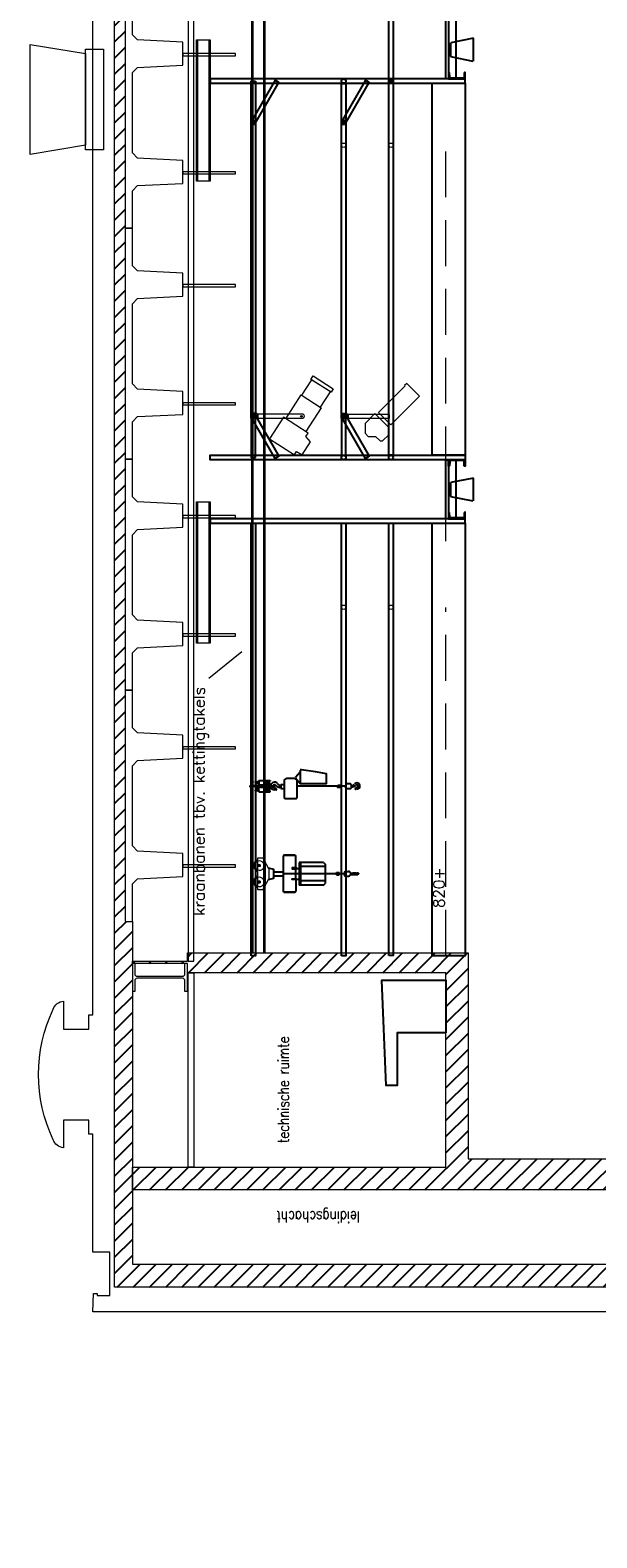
# Model space of a CAD drawing. Extents: x -70378 to 23841, y -23766 to 14658.
# Tile 1 of 11: x -70378 to -64196, y -21640 to -5194. Entities that reach past the tile are written whole.
import ezdxf

# ---------------------------------------------------------------- set-up
doc = ezdxf.new("R2010")
doc.units = 0
doc.header["$LTSCALE"] = 1000
doc.header["$MEASUREMENT"] = 0
doc.linetypes.add('DASHED', pattern=[0.75, 0.5, -0.25])
doc.linetypes.add('DASHED2', pattern=[0.375, 0.25, -0.125])
doc.layers.get('0').update_dxf_attribs({"linetype": 'CONTINUOUS'})
for name, color, linetype, lineweight in [('1_AANZICHTLIJNENDUN', 252, 'CONTINUOUS', 25), ('1_BETON', 7, 'CONTINUOUS', 25), ('1_BRUGGEN', 5, 'CONTINUOUS', 25), ('1_CONTOUR', 252, 'CONTINUOUS', 25), ('1_MUREN', 2, 'CONTINUOUS', 18), ('1_PLAFONDS', 230, 'CONTINUOUS', 25), ('1_SCHIJNWERPERS', 1, 'CONTINUOUS', 25), ('1_SECTION', 252, 'CONTINUOUS', 25), ('1_STAAL', 5, 'CONTINUOUS', 15), ('1_TAKEL', 7, 'CONTINUOUS', 25), ('1_ZIJBRUG', 5, 'CONTINUOUS', 25)]:
    doc.layers.add(name, color=color, linetype=linetype, lineweight=lineweight)
for name, color, linetype in [('1_ARCERING', 144, 'CONTINUOUS'), ('1_CONSTRUCTIE', 252, 'CONTINUOUS'), ('1_TEKST', 7, 'CONTINUOUS'), ('4_KRAANBANEN', 4, 'CONTINUOUS')]:
    doc.layers.add(name, color=color, linetype=linetype)
doc.styles.add('ROMANS', font='romans')
pattern_1 = [(45, (-91037.18, -18415.53), (-88.38835, 88.38835), [])]

# ---------------------------------------------------------------- blocks, each defined once
blk = doc.blocks.new('takel1')
at = {"layer": '1_TAKEL', "color": 252}
for p, q in [((0, 25), (0, -185)), ((-63, -83), (-63, -148)), ((-63, -83), (-13, -83)), ((-63, -83), (-13, -83)), ((-48, -83), (-63, -83)), ((-63, -148), (-63, -204)), ((-48, -140), (-55, -140)), ((-55, -204), (-55, -148)), ((-48, -39), (-48, -83)), ((-44, -39), (-48, -39)), ((-48, -140), (-48, -163)), ((-44, -163), (-48, -163)), ((-47, -140), (-13, -140)), ((-44, -50), (-44, -39)), ((-44, -83), (-44, -50)), ((-44, -50), (-31, -50)), ((-44, -152), (-44, -140)), ((-44, -152), (-44, -163)), ((-31, -152), (-44, -152)), ((-27, -83), (-27, -54)), ((-27, -148), (-27, -140)), ((-13, -83), (-13, -140)), ((13, -83), (13, -140)), ((63, -83), (13, -83)), ((63, -83), (13, -83)), ((47, -140), (13, -140)), ((27, -83), (27, -54)), ((27, -148), (27, -140)), ((44, -50), (31, -50)), ((31, -152), (44, -152)), ((44, -50), (44, -39)), ((44, -39), (48, -39)), ((44, -83), (44, -50)), ((44, -152), (44, -140)), ((44, -152), (44, -163)), ((44, -163), (48, -163)), ((48, -39), (48, -83)), ((48, -83), (63, -83)), ((48, -140), (48, -163)), ((48, -140), (55, -140)), ((55, -204), (55, -148)), ((63, -83), (63, -148)), ((63, -148), (63, -204)), ((-63, -204), (-55, -204)), ((-4, -178), (-55, -178)), ((-4, -198), (-55, -198)), ((17, -321), (-25, -321)), ((-25, -321), (-25, -361)), ((-4, -178), (-4, -176)), ((-4, -176), (4, -176)), ((-4, -178), (-4, -258)), ((4, -258), (-4, -258)), ((4, -176), (4, -178)), ((4, -178), (4, -258)), ((4, -178), (55, -178)), ((4, -198), (55, -198)), ((17, -321), (17, -361)), ((63, -204), (55, -204)), ((89, -480), (29, -533)), ((154, -533), (94, -480)), ((-2, -1036), (-2, -499)), ((-28, -1081), (-28, -1036)), ((-28, -1036), (-22, -1036)), ((-27, -1083), (-10, -1092)), ((-16, -1027), (-22, -1036)), ((-16, -1027), (12, -1027)), ((-10, -1092), (7, -1092)), ((7, -1092), (23, -1083)), ((19, -1036), (12, -1027)), ((19, -1036), (24, -1036)), ((24, -1081), (24, -1036))]:
    blk.add_line(p, q, dxfattribs=at)
at = {"layer": '1_TAKEL', "color": 252, "flags": 128}
blk.add_lwpolyline([(-41, 0), (-41, -7), (-12, -7, -0.198912), (-5, -10, -0.198912), (-2, -16), (-2, -144, -0.198912), (-5, -150, -0.198912), (-12, -153), (-41, -153), (-41, -160), (41, -160), (41, -153), (12, -153, -0.198912), (5, -150, -0.198912), (2, -144), (2, -16, -0.198912), (5, -10, -0.198912), (12, -7), (41, -7), (41, 0)], format="xyb", close=True, dxfattribs=at)
blk.add_lwpolyline([(-129, -496), (-138, -488), (-138, -368), (-131, -361), (59, -361, -0.162278), (72, -366, -0.063975), (81, -374, -0.160569), (86, -387, 0.000018), (87, -429, 0.000018), (86, -470, -0.160569), (81, -483, -0.063975), (72, -492, -0.162278), (59, -496), (-129, -496)], format="xyb", dxfattribs=at)
blk.add_lwpolyline([(174, -533), (29, -533), (29, -818), (134, -818), (155, -700), (179, -548), (179, -533)], dxfattribs=at)
blk.add_lwpolyline([(10, -942), (10, -969), (-14, -969), (-14, -942)], close=True, dxfattribs=at)
at = {"layer": '1_TAKEL', "color": 252}
for centre, radius, start, end in [((-55, -148), 8, 90, 180), ((-47, -148), 8, 90, 180), ((-31, -54), 4, 0, 90), ((-31, -148), 4, 270, 0), ((31, -54), 4, 90, 180), ((31, -148), 4, 180, 270), ((47, -148), 8, 0, 90), ((55, -148), 8, 0, 90), ((-36, -271), 5, 169.2992, 327.2133), ((-114, -256), 75, 349.2992, 2.5645), ((1, -251), 40, 108.3747, 182.5645), ((-94, -233), 75, 327.2133, 347.6407), ((-4, -253), 18, 91.4945, 167.6407), ((61, -320), 75, 163.5928, 180.382), ((1, -251), 40, 96.8189, 108.3747), ((61, -320), 75, 133.91, 163.5928), ((1, -253), 42, 24.1097, 85.561), ((-4, -253), 18, 313.91, 65.2687), ((49, -323), 43, 124.9722, 176.4646), ((1, -253), 42, 304.9722, 24.1097), ((-28, -1136), 4, 33.905, 190.1143), ((-94, -1147), 63, 357.4722, 10.1143), ((1, -1152), 33, 177.4722, 270), ((-26, -1081), 2, 180, 240), ((-77, -1169), 63, 13.2754, 33.905), ((-2, -1151), 15, 193.2754, 45.1601), ((53, -1095), 63, 177.096, 225.1601), ((1, -1151), 34, 270, 53.733), ((43, -1093), 37, 178.0564, 233.733), ((22, -1081), 2, 300, 0)]:
    blk.add_arc(centre, radius, start, end, dxfattribs=at)
blk = doc.blocks.new('Groep-288')
at = {"color": 0, "linetype": 'Continuous', "lineweight": 18, "flags": 128}
blk.add_lwpolyline([(-12765, 8716, -0.066336), (-12770, 8714, -0.066336), (-12775, 8713), (-12874, 8713, -0.066336), (-12879, 8714, -0.066336), (-12884, 8716), (-12984, 8774, 0.066336), (-12989, 8776, 0.066336), (-12994, 8777), (-12999, 8777), (-12999, 8834), (-12650, 8834), (-12650, 8777), (-12654, 8777, 0.066336), (-12660, 8776, 0.066336), (-12665, 8774)], format="xyb", close=True, dxfattribs=at)
at = {"color": 0, "linetype": 'Continuous', "lineweight": 15}
for centre in [(-12913, 8816), (-12735, 8816)]:
    blk.add_arc(centre, 51, 158.7532, 21.2468, dxfattribs=at)
blk = doc.blocks.new('takel2')
at = {"layer": '1_TAKEL', "color": 252}
for p, q in [((131, -77), (-131, -77)), ((-105, -18), (-74, -18)), ((-105, -18), (-74, -18)), ((-89, -3), (-89, -34)), ((-89, -3), (-89, -34)), ((74, -18), (105, -18)), ((74, -18), (105, -18)), ((89, -3), (89, -34)), ((89, -3), (89, -34)), ((-202, -285), (-195, -278)), ((-202, -285), (-202, -406)), ((-202, -406), (-202, -285)), ((196, -278), (-195, -278)), ((-21, -174), (-21, -276)), ((0, -944), (0, -278)), ((21, -174), (21, -276)), ((203, -285), (196, -278)), ((203, -406), (203, -285)), ((203, -285), (203, -406)), ((-202, -406), (-195, -413)), ((-63, -413), (-195, -413)), ((123, -450), (-123, -450)), ((123, -465), (-123, -465)), ((-79, -735), (-79, -450)), ((-59, -422), (-59, -450)), ((-55, -413), (55, -413)), ((59, -422), (59, -450)), ((63, -413), (196, -413)), ((79, -735), (79, -450)), ((203, -406), (196, -413)), ((-123, -718), (-106, -735)), ((106, -735), (-106, -735)), ((123, -718), (106, -735)), ((-14, -944), (-26, -952)), ((-26, -952), (-26, -989)), ((-14, -944), (14, -944)), ((-12, -859), (-12, -886)), ((-12, -859), (12, -859)), ((-12, -886), (12, -886)), ((12, -859), (12, -886)), ((26, -952), (14, -944)), ((26, -952), (26, -989)), ((11, -1009), (-11, -1009)), ((-8, -1009), (-9, -1032)), ((-9, -1032), (-9, -1060)), ((-9, -1060), (-9, -1068)), ((-9, -1068), (-7, -1087)), ((-4, -1052), (-7, -1087)), ((4, -1052), (7, -1087)), ((10, -1068), (7, -1087)), ((8, -1009), (9, -1035)), ((9, -1035), (9, -1060)), ((9, -1060), (10, -1068))]:
    blk.add_line(p, q, dxfattribs=at)
for points in [[(-61, -118), (-48, -174), (48, -174), (61, -118)], [(-123, -718), (-123, -666), (-123, -450)], [(123, -718), (123, -666), (123, -450)]]:
    blk.add_lwpolyline(points, dxfattribs=at)
for points in [[(-55, -422), (-63, -422), (-63, -375), (-55, -375)], [(55, -422), (63, -422), (63, -375), (55, -375)]]:
    blk.add_lwpolyline(points, close=True, dxfattribs=at)
for centre in [(-89, -18), (-89, -18), (89, -18), (89, -18)]:
    blk.add_circle(centre, 4.93, dxfattribs=at)
for centre, radius, start, end in [((-89, -18), 62, 17.3431, 162.6569), ((-89, -18), 62, 17.3431, 162.6569), ((-89, -18), 51, 21.2468, 158.7532), ((89, -18), 62, 17.3431, 162.6569), ((89, -18), 62, 17.3431, 162.6569), ((89, -18), 51, 21.2468, 158.7532), ((-6, -989), 20, 180, 240), ((0, -979), 32, 240, 249.6359), ((-3, -1087), 4, 103.4934, 174.1928), ((-3, -1087), 4, 174.1928, 210.4193), ((-20, -1097), 15, 357.5807, 30.4193), ((-1, -1097), 4, 177.5807, 266.5546), ((0, -1053), 4, 5.8072, 174.1928), ((0, -1102), 19, 76.5066, 103.4934), ((0, -1082), 19, 266.5546, 273.4454), ((1, -1097), 4, 273.4454, 2.4193), ((4, -1087), 4, 5.8072, 76.5066), ((20, -1097), 15, 149.5807, 182.4193), ((4, -1087), 4, 329.5807, 5.8072), ((0, -979), 32, 290.3641, 300), ((6, -989), 20, 300, 0)]:
    blk.add_arc(centre, radius, start, end, dxfattribs=at)
blk.add_blockref('Groep-288', (12824, -8834), dxfattribs=at)
blk = doc.blocks.new('UNP-180')
at = {"color": 0, "flags": 128}
blk.add_lwpolyline([(-27, 23), (-27, 90), (-27, 157, -0.391021), (-17, 168), (30, 171, 0.391021), (35, 177), (35, 180), (-35, 180), (-35, 90), (-35, 0), (35, 0), (35, 3, 0.391021), (30, 9), (-17, 12, -0.391021)], format="xyb", close=True, dxfattribs=at)

msp = doc.modelspace()

# ---------------------------------------------------------------- hatches: boundary and pattern name
at = {"layer": '1_ARCERING'}
h = msp.add_hatch(dxfattribs=at)
h.set_pattern_fill('ANSI31', color=256, scale=1000, style=0)
h.set_pattern_definition(pattern_1)
h.paths.add_polyline_path([(-53292.9, 6806), (-52292.9, 6806), (-52292.9, 8910), (-57532.9, 8910), (-57532.9, 9010), (-53292.9, 9010), (-53292.9, 10310), (-57063.9, 10310), (-57063.9, 10185), (-57620.9, 10185), (-57620.9, 9994.7), (-57642.9, 9994.7), (-57642.9, 10290), (-57291.9, 10290), (-57291.9, 11170), (-56792.9, 11170), (-56792.9, 10610), (-53292.9, 10610), (-53292.9, 10810), (-52792.9, 10810), (-52792.9, 10110), (-52992.9, 10110), (-52992.9, 9210), (-51992.9, 9210), (-51992.9, 6506), (-52992.9, 6506), (-52992.9, 4955), (-52792.9, 4955), (-52792.9, 4255), (-53292.9, 4255), (-53292.9, 4455), (-56337.9, 4455), (-56337.9, 4255), (-56602.9, 4255), (-56602.9, -18405), (-56322.9, -18405), (-56322.9, -19155), (-56602.9, -19155), (-56602.9, -21640), (-57292.9, -21640), (-57292.9, -20935), (-59992.7, -20935), (-59992.7, -20845), (-57292.9, -20845), (-57292.9, -19175), (-61242.6, -19175), (-61242.6, -21640), (-61392.6, -21640), (-61392.6, -18905), (-69457.9, -18905), (-69457.9, 10961.7), (-69262.9, 10961.7), (-69262.9, 10285), (-69342.9, 10285), (-69342.9, -14915), (-69262.9, -14915), (-69262.9, -18655), (-57122.9, -18655), (-57122.9, 6806), (-55602.9, 6806), (-55602.9, 6706), (-56822.9, 6706), (-56822.9, 4755), (-53292.9, 4755)])
h = msp.add_hatch(dxfattribs=at)
h.set_pattern_fill('ANSI31', color=256, scale=1000, style=0)
h.set_pattern_definition(pattern_1)
h.paths.add_polyline_path([(-68662.9, -15475), (-68662.9, -15375), (-69262.9, -15375), (-69262.9, -15350), (-68662.9, -15350), (-68662.9, -15260), (-65601.6, -15260), (-65601.6, -17505), (-62442.9, -17505), (-62442.9, -17595), (-57122.9, -17595), (-57122.9, -17845), (-69262.9, -17845), (-69262.9, -17595), (-65842.9, -17595), (-65842.9, -15475)])

# ---------------------------------------------------------------- linework, layer by layer
at = {"layer": '1_AANZICHTLIJNENDUN'}
msp.add_lwpolyline([(-65842.8, -16130), (-66372.8, -16130), (-66372.8, -16705), (-66492.8, -16705), (-66542.8, -15555), (-65842.8, -15555), (-65842.8, -16130)], close=True, dxfattribs=at)
at = {"layer": '1_BETON', "lineweight": 0}
for points in [[(-69262.9, -6947.2), (-69206.8, -6889.7), (-68712.9, -6865), (-68712.9, -6615), (-69206.8, -6590.3), (-69262.9, -6532.9), (-69262.9, -5657.2), (-69206.8, -5599.7), (-68712.9, -5575), (-68712.9, -5325), (-69206.8, -5300.3), (-69262.9, -5242.9), (-69262.9, -4835), (-69342.9, -4835), (-69342.9, -7355), (-69262.9, -7355), (-69262.9, -6947.2)], [(-69262.9, -9467.2), (-69206.8, -9409.7), (-68712.9, -9385), (-68712.9, -9135), (-69206.8, -9110.3), (-69262.9, -9052.9), (-69262.9, -8177.2), (-69206.8, -8119.7), (-68712.9, -8095), (-68712.9, -7845), (-69206.8, -7820.3), (-69262.9, -7762.9), (-69262.9, -7355), (-69342.9, -7355), (-69342.9, -9875), (-69262.9, -9875), (-69262.9, -9467.2)], [(-69262.9, -11987.2), (-69206.8, -11929.7), (-68712.9, -11905), (-68712.9, -11655), (-69206.8, -11630.3), (-69262.9, -11572.9), (-69262.9, -10697.2), (-69206.8, -10639.7), (-68712.9, -10615), (-68712.9, -10365), (-69206.8, -10340.3), (-69262.9, -10282.9), (-69262.9, -9875), (-69342.9, -9875), (-69342.9, -12395), (-69262.9, -12395), (-69262.9, -11987.2)], [(-69262.9, -14507.2), (-69206.8, -14449.7), (-68712.9, -14425), (-68712.9, -14175), (-69206.8, -14150.3), (-69262.9, -14092.9), (-69262.9, -13217.2), (-69206.8, -13159.7), (-68712.9, -13135), (-68712.9, -12885), (-69206.8, -12860.3), (-69262.9, -12802.9), (-69262.9, -12395), (-69342.9, -12395), (-69342.9, -14915), (-69262.9, -14915), (-69262.9, -14507.2)]]:
    msp.add_lwpolyline(points, close=True, dxfattribs=at)
at = {"layer": '1_BRUGGEN', "linetype": 'DASHED', "lineweight": 18}
for p, q in [((-65842.9, -5726.4), (-65842.9, -1433)), ((-65842.9, -10766.4), (-65842.9, -6448)), ((-65842.9, -15289.7), (-65842.9, -11489.7))]:
    msp.add_line(p, q, dxfattribs=at)
at = {"layer": '1_BRUGGEN', "lineweight": 0}
for centre in [(-66957.9, -6448.9), (-66442.9, -6448.9), (-66957.9, -11488.9), (-66442.9, -11488.9)]:
    msp.add_circle(centre, 24.2, dxfattribs=at)
at = {"layer": '1_CONSTRUCTIE', "lineweight": 0, "flags": 128}
msp.add_lwpolyline([(-68662.9, -15675), (-68662.9, -15375), (-68692.9, -15375), (-68692.9, -15490.3, -0.4142136), (-68719.9, -15517.3), (-69205.9, -15517.3, -0.4142136), (-69232.9, -15490.3), (-69232.9, -15375), (-69262.9, -15375), (-69262.9, -15675), (-69232.9, -15675), (-69232.9, -15559.8, -0.4142136), (-69205.9, -15532.8), (-68719.9, -15532.8, -0.4142136), (-68692.9, -15559.8), (-68692.9, -15675)], format="xyb", close=True, dxfattribs=at)
at = {"layer": '1_CONTOUR', "linetype": 'Continuous', "lineweight": 0, "flags": 128}
msp.add_lwpolyline([(-61392.6, -21640), (-61642.8, -21640), (-61642.9, -19175), (-69692.9, -19175), (-69687.8, -18975), (-69647.9, -18975), (-69647.9, -18995), (-69507.9, -18995), (-69507.9, -18523.6), (-69692.9, -18523.6), (-69692.9, -17235), (-69737.3, -17235), (-69737.3, -17085), (-70014, -17085), (-70014, -17385, -0.2905048), (-70126.7, -17296.8, -0.2252024), (-70126.7, -15873.2, -0.2905048), (-70014, -15785), (-70014, -16091.4), (-69737.3, -16091.4), (-69737.3, -15935), (-69692.9, -15935), (-69692.9, 10508.6)], format="xyb", dxfattribs=at)
msp.add_lwpolyline([(-69772.9, -6450), (-70377.9, -6550), (-70377.9, -5350), (-69772.9, -5450)], close=True, dxfattribs=at)
at = {"layer": '1_CONTOUR', "linetype": 'Continuous', "lineweight": 0}
msp.add_lwpolyline([(-69772.9, -6500), (-69772.9, -5400), (-69577.9, -5400), (-69577.9, -6500)], close=True, dxfattribs=at)
at = {"layer": '1_MUREN', "linetype": 'Continuous', "lineweight": 0, "flags": 128}
for points in [[(-56602.9, 4255), (-56602.9, -18405), (-56322.9, -18405), (-56322.9, -19155), (-56602.9, -19155), (-56602.9, -21640), (-57292.9, -21640), (-57292.9, -20935), (-59992.7, -20935), (-59992.7, -20845), (-57292.9, -20845), (-57292.9, -19175), (-61242.6, -19175), (-61242.6, -21640), (-61392.6, -21640), (-61392.6, -18905), (-69457.9, -18905), (-69457.9, 10961.7)], [(-69342.9, 10285), (-69342.9, -14915), (-69262.9, -14915), (-69262.9, -18655), (-57122.9, -18655), (-57122.9, 6806)]]:
    msp.add_lwpolyline(points, dxfattribs=at)
msp.add_lwpolyline([(-68662.9, -15475), (-68662.9, -15375), (-69262.9, -15375), (-69262.9, -15350), (-68662.9, -15350), (-68662.9, -15260), (-65601.6, -15260), (-65601.6, -17505), (-62442.9, -17505), (-62442.9, -17595), (-57122.9, -17595), (-57122.9, -17845), (-69262.9, -17845), (-69262.9, -17595), (-65842.9, -17595), (-65842.9, -15475)], close=True, dxfattribs=at)
at = {"layer": '1_PLAFONDS', "linetype": 'Continuous', "lineweight": 0}
for points in [[(-68592.9, -15350), (-68592.9, 9853.2), (-68655.4, 9853.2), (-68655.4, -15350)], [(-68655.4, -17595.1), (-68655.4, -15475), (-68592.9, -15475), (-68592.9, -17595.1)]]:
    msp.add_lwpolyline(points, close=True, dxfattribs=at)
at = {"layer": '1_SCHIJNWERPERS', "lineweight": 0, "flags": 128}
for points in [[(-67209.8, -9307.8), (-67102.1, -9139.3), (-67308.5, -9007.3), (-67416.2, -9175.8)], [(-67589.6, -9432.9), (-67422.5, -9171.7), (-67203.5, -9311.8), (-67370.5, -9573)]]:
    msp.add_lwpolyline(points, dxfattribs=at)
for points in [[(-67314.8, -9003.3), (-67290.5, -8965.3), (-67071.5, -9105.4), (-67095.8, -9143.3)], [(-66442.5, -9498.5), (-66130.7, -9186.7), (-66270.7, -9046.6), (-66295.1, -9071), (-66290.1, -9076), (-66578.3, -9362.7)], [(-67945.5, -9434.8), (-67945.5, -9439.8), (-67956.4, -9439.8), (-67972, -9424.2), (-67972, -9385.5), (-67956.4, -9369.8), (-67911.2, -9369.8), (-67895.6, -9385.5), (-67895.6, -9424.8), (-67900.6, -9424.8), (-67900.6, -9387.6), (-67913.3, -9374.8), (-67954.3, -9374.8), (-67967, -9387.6), (-67967, -9422.1), (-67954.3, -9434.8)], [(-66960.5, -9435.4), (-66960.5, -9440.4), (-66971.4, -9440.4), (-66987, -9424.7), (-66987, -9386), (-66971.4, -9370.4), (-66926.2, -9370.4), (-66910.6, -9386), (-66910.6, -9425.3), (-66915.6, -9425.3), (-66915.6, -9388.1), (-66928.3, -9375.4), (-66969.3, -9375.4), (-66982, -9388.1), (-66982, -9422.6), (-66969.3, -9435.4)], [(-67765.7, -9652.6), (-67496.1, -9825), (-67472.4, -9788), (-67410.9, -9827.3), (-67318.4, -9682.7), (-67369, -9626.2), (-67345.3, -9589.1), (-67614.8, -9416.7)], [(-66459.7, -9425.7), (-66459.7, -9386), (-66910.6, -9386), (-66910.6, -9425.7)], [(-66724.3, -9483.3), (-66724.3, -9590.6), (-66689.7, -9625.2), (-66609.2, -9625.3), (-66559.8, -9674.8), (-66534.2, -9675), (-66466.2, -9607.1), (-66466.2, -9527.1), (-66617.2, -9376.1)]]:
    msp.add_lwpolyline(points, close=True, dxfattribs=at)
msp.add_lwpolyline([(-67895.6, -9430.4), (-67895.6, -9380.4), (-67402.9, -9380.4, -0.6150223), (-67402.9, -9430.4)], format="xyb", close=True, dxfattribs=at)
at = {"layer": '1_SCHIJNWERPERS', "lineweight": 0}
msp.add_circle((-67418.1, -9406.1), 10, dxfattribs=at)
at = {"layer": '1_SECTION', "linetype": 'DASHED2', "lineweight": 25}
for points in [[(-65542.9, -5281.2), (-65792.9, -5331.2), (-65792.9, -5481.2), (-65542.9, -5531.2)], [(-65542.9, -10079.5), (-65792.9, -10129.5), (-65792.9, -10279.5), (-65542.9, -10329.5)]]:
    msp.add_lwpolyline(points, close=True, dxfattribs=at)
at = {"layer": '1_STAAL'}
for points in [[(-68412.8, -5300), (-68412.8, -6840), (-68562.8, -6840), (-68562.8, -5300)], [(-68427.8, -5300), (-68427.8, -6840), (-68547.8, -6840), (-68547.8, -5300)], [(-68712.9, -5472.5), (-68136.2, -5472.5), (-68136.2, -5447.5), (-68712.9, -5447.5)], [(-68712.9, -6762.5), (-68136.2, -6762.5), (-68136.2, -6737.5), (-68712.9, -6737.5)], [(-68712.9, -7992.5), (-68136.2, -7992.5), (-68136.2, -7967.5), (-68712.9, -7967.5)], [(-68712.9, -9282.5), (-68136.2, -9282.5), (-68136.2, -9257.5), (-68712.9, -9257.5)], [(-68412.8, -10340), (-68412.8, -11880), (-68562.8, -11880), (-68562.8, -10340)], [(-68427.8, -10340), (-68427.8, -11880), (-68547.8, -11880), (-68547.8, -10340)], [(-68427.8, -10340), (-68427.8, -11880), (-68547.8, -11880), (-68547.8, -10340)], [(-68712.9, -10512.5), (-68136.2, -10512.5), (-68136.2, -10487.5), (-68712.9, -10487.5)], [(-68712.9, -11802.5), (-68136.2, -11802.5), (-68136.2, -11777.5), (-68712.9, -11777.5)], [(-68713, -13034.7), (-68136.2, -13034.7), (-68136.2, -13009.7), (-68713, -13009.7)], [(-68712.9, -14322.5), (-68136.2, -14322.5), (-68136.2, -14297.5), (-68712.9, -14297.5)]]:
    msp.add_lwpolyline(points, close=True, dxfattribs=at)
at = {"layer": '1_TEKST', "linetype": 'Continuous', "lineweight": 18}
msp.add_line((-68428.9, -12261.9), (-68068, -11972.9), dxfattribs=at)
at = {"layer": '1_ZIJBRUG'}
for p, q in [((-65732.9, -5089.2), (-65732.9, -5716.6)), ((-65732.9, -9887.5), (-65732.9, -10514.9))]:
    msp.add_line(p, q, dxfattribs=at)
for points in [[(-66467, -5743.4), (-66467, -951), (-66418.7, -951), (-66418.7, -5743.4)], [(-65842.9, -5724.6), (-65842.9, -5081.2), (-65812.9, -5081.2), (-65812.9, -5724.6)], [(-65632.9, -5724.6), (-68412.8, -5724.6), (-68412.8, -5772.9), (-65632.9, -5772.9)], [(-67918.7, -5748.8), (-67918.7, -6198.8), (-67967, -6198.8), (-67967, -5748.8)], [(-67921.9, -6210.8), (-67663.5, -5763.1), (-67705.3, -5739), (-67963.8, -6186.7)], [(-66936.9, -6210.8), (-66678.5, -5763.1), (-66720.3, -5739), (-66978.8, -6186.7)], [(-66467, -9829.8), (-66467, -5749.3), (-66418.7, -5749.3), (-66418.7, -9829.8)], [(-66933.7, -5773.8), (-66933.7, -6198.8), (-66982, -6198.8), (-66982, -5773.8)], [(-65992.9, -9831.2), (-65992.9, -5772.9), (-65632.9, -5772.9), (-65632.9, -9831.2)], [(-67967, -9380.4), (-67967, -6198.8), (-67918.7, -6198.8), (-67918.7, -9380.4)], [(-66982, -9380.4), (-66982, -6198.8), (-66933.7, -6198.8), (-66933.7, -9380.4)], [(-67918.7, -9855.4), (-67918.7, -9405.4), (-67967, -9405.4), (-67967, -9855.4)], [(-67921.9, -9393.3), (-67663.5, -9841), (-67705.3, -9865.1), (-67963.8, -9417.4)], [(-66933.7, -9830.4), (-66933.7, -9405.4), (-66982, -9405.4), (-66982, -9830.4)], [(-66936.9, -9393.3), (-66678.5, -9841), (-66720.3, -9865.1), (-66978.8, -9417.4)], [(-65632.9, -9879.5), (-68412.8, -9879.5), (-68412.8, -9831.2), (-65632.9, -9831.2)], [(-65842.9, -10522.9), (-65842.9, -9879.5), (-65812.9, -9879.5), (-65812.9, -10522.9)], [(-65632.9, -10522.9), (-68412.8, -10522.9), (-68412.8, -10571.2), (-65632.9, -10571.2)], [(-67967, -15289.7), (-67967, -10571.2), (-67918.7, -10571.2), (-67918.7, -15289.7)], [(-66982, -15289.7), (-66982, -10571.2), (-66933.7, -10571.2), (-66933.7, -15289.7)], [(-66467, -15288.3), (-66467, -10571.2), (-66418.7, -10571.2), (-66418.7, -15288.3)], [(-65992.9, -15289.7), (-65992.9, -10571.2), (-65632.9, -10571.2), (-65632.9, -15289.7)]]:
    msp.add_lwpolyline(points, close=True, dxfattribs=at)
for centre in [(-66957.9, -5748.8), (-66442.9, -5748.8), (-67942.9, -6198.8), (-66957.9, -6198.8), (-67942.9, -9405.4), (-66957.9, -9405.4), (-66957.9, -9855.4), (-66442.9, -9855.4)]:
    msp.add_circle(centre, 24.1, dxfattribs=at)
at = {"layer": '4_KRAANBANEN', "lineweight": 0}
for points in [[(-67964.9, 9707.5), (-67964.9, -15260), (-67814.9, -15260), (-67814.9, 9707.5)], [(-67949.9, 9707.5), (-67949.9, -15260), (-67829.9, -15260), (-67829.9, 9707.5)]]:
    msp.add_lwpolyline(points, close=True, dxfattribs=at)

# ---------------------------------------------------------------- block references
at = {"layer": '1_ZIJBRUG', "rotation": 90}
for p in [(-65632.9, -5689.6), (-65632.9, -10487.9)]:
    msp.add_blockref('UNP-180', p, dxfattribs=at)
at = {"layer": '1_ZIJBRUG', "xscale": -1, "rotation": 90}
msp.add_blockref('UNP-180', (-65632.9, -9914.5), dxfattribs=at)
at = {"layer": '4_KRAANBANEN', "linetype": 'Continuous', "lineweight": 0, "rotation": 90}
for name, p in [('takel1', (-67964.9, -13440)), ('takel2', (-67894.2, -14395.8))]:
    msp.add_blockref(name, p, dxfattribs=at)

# ---------------------------------------------------------------- texts
at = {"layer": '1_TEKST', "style": 'ROMANS', "width": 0.8}
for s, rotation, p in [('technische ruimte', 90, (-67554.3, -17333.6)), ('leidingschacht', 180, (-66779.7, -18079.6))]:
    msp.add_text(s, height=120.3, rotation=rotation, dxfattribs=at).set_placement(p)
at = {"layer": '1_TEKST', "lineweight": 0, "insert": (-68599.5, -14853.9), "char_height": 125, "attachment_point": 1, "rotation": 90, "line_spacing_factor": 0.967741, "style": 'ROMANS'}
msp.add_mtext('kraanbanen tbv. kettingtakels', dxfattribs=at)
at = {"layer": '1_TEKST', "insert": (-65978.4, -14769.4), "char_height": 120.3, "attachment_point": 1, "rotation": 90, "line_spacing_factor": 1.057281, "style": 'ROMANS'}
msp.add_mtext('820+', dxfattribs=at)

doc.saveas('drawing.dxf')
